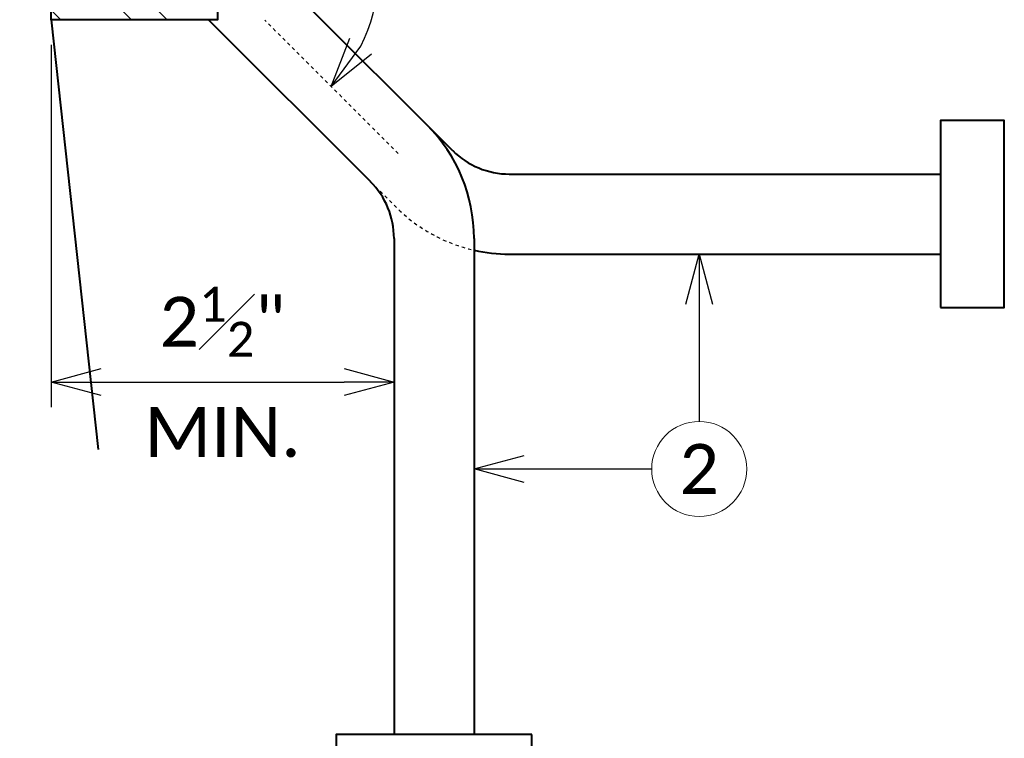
# Model space of a CAD drawing. Header units: metres. Extents: x -113 to 509, y -50 to 519.
# Tile 77 of 238: x -57 to -28, y 47 to 69. Entities that reach past the tile are written whole.
import ezdxf
from ezdxf import colors
from ezdxf.entities.mleader import LeaderData, LeaderLine
from ezdxf.enums import TextEntityAlignment as Align
from ezdxf.math import Vec2, Vec3

# ---------------------------------------------------------------- set-up
doc = ezdxf.new("R2010")
doc.units = ezdxf.units.M
doc.header["$MEASUREMENT"] = 0
doc.linetypes.add('Wisdot2', pattern=[0.125, 0.0625, -0.0625])
doc.linetypes.add('Wisdot4', pattern=[0.28125, 0.125, -0.0625, 0.03125, -0.0625])
for name, color, linetype, lineweight in [('B_ANNO_DIM', 7, 'Continuous', 18), ('B_ANNO_SYMB', 7, 'Continuous', 18), ('B_ANNO_TEXT', 7, 'Continuous', 18), ('B_CNTR', 1, 'Wisdot4', 18), ('B_DETAIL', 7, 'Continuous', 18), ('B_DETAIL_HIDDEN', 7, 'Wisdot2', 25), ('B_DETAIL_OBJ', 7, 'Continuous', 40)]:
    doc.layers.add(name, color=color, linetype=linetype, lineweight=lineweight)
doc.styles.add('Annotative', font='calibri.ttf', dxfattribs={"height": 0.0625})
doc.styles.get("Standard").update_dxf_attribs({"font": 'calibri.ttf'})
doc.dimstyles.new('Annotative', dxfattribs={"dimscale": 0, "dimtxt": 0.0625, "dimasz": 0.0625, "dimexe": 0.03125, "dimexo": 0.03125, "dimgap": 0.03125, "dimtad": 1, "dimdec": 3, "dimzin": 3, "dimdsep": 46, "dimlunit": 4, "dimtxsty": 'Standard', "dimblk": 'OPEN30', "dimcen": 0.03125, "dimaunit": 1, "dimadec": 0, "dimazin": 3, "dimtfac": 0.75, "dimtdec": 3, "dimtofl": 0, "dimtmove": 0, "dimatfit": 3, "dimldrblk": 'OPEN30', "dimfxl": 1, "dimtfill": 1, "dimfrac": 1, "dimtolj": 1, "dimtzin": 0, "dimarcsym": 0})

# ---------------------------------------------------------------- blocks, each defined once
blk = doc.blocks.new('_Open30')
at = {"color": 0, "linetype": 'ByBlock', "lineweight": -2}
for p, q in [((-1, 0.268), (0, 0)), ((0, 0), (-1, -0.268)), ((0, 0), (-1, 0))]:
    blk.add_line(p, q, dxfattribs=at)
blk = doc.blocks.new('*D4770')
at = {"layer": 'B_ANNO_DIM', "color": 0, "lineweight": -2, "transparency": 16777216}
for p, q in [((56.488, -198.726), (56.488, -209.594)), ((57.988, -208.844), (65.265, -208.844))]:
    blk.add_line(p, q, dxfattribs=at)
at = {"layer": 'Defpoints', "color": 0, "transparency": 16777216}
for p in [(56.488, -197.976), (66.765, -208.844), (66.765, -208.844)]:
    blk.add_point(p, dxfattribs=at)
at = {"layer": 'B_ANNO_DIM', "color": 0, "lineweight": -2, "transparency": 16777216, "xscale": 1.5, "yscale": 1.5, "zscale": 1.5, "rotation": 180}
blk.add_blockref('_Open30', (56.488, -208.844), dxfattribs=at)
at = {"layer": 'B_ANNO_DIM', "color": 0, "lineweight": -2, "transparency": 16777216, "xscale": 1.5, "yscale": 1.5, "zscale": 1.5}
blk.add_blockref('_Open30', (66.765, -208.844), dxfattribs=at)
at = {"layer": 'B_ANNO_DIM', "color": 0, "transparency": 16777216, "char_height": 1.5, "attachment_point": 5, "bg_fill": 3, "box_fill_scale": 1.25, "bg_fill_color": 256, "bg_fill_true_color": 13158600, "bg_fill_transparency": 0}
for s, insert in [('\\A1;2{\\H0.7x;\\S1#2;}"', (61.626, -207.038)), ('\\A1;MIN.', (61.626, -210.349))]:
    blk.add_mtext(s, dxfattribs=dict(at, insert=insert))
blk = doc.blocks.new('*D35')
at = {"layer": 'B_ANNO_DIM', "color": 0, "lineweight": -2, "transparency": 16777216}
blk.add_arc((-51.361, 70.272), 4.83, 332.8667, 72.1333, dxfattribs=at)
at = {"layer": 'Defpoints', "color": 0, "transparency": 16777216}
for p in [(-51.361, 76.497), (-51.361, 68.862), (-49.941, 68.852), (-45.936, 64.846)]:
    blk.add_point(p, dxfattribs=at)
at = {"layer": 'B_ANNO_DIM', "color": 0, "lineweight": -2, "transparency": 16777216, "xscale": 1.5, "yscale": 1.5, "zscale": 1.5}
for p, rotation in [((-51.361, 75.101), 171.0666548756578), ((-47.946, 66.856), 233.9333451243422)]:
    blk.add_blockref('_Open30', p, dxfattribs=dict(at, rotation=rotation))
at = {"layer": 'B_ANNO_DIM', "color": 0, "transparency": 16777216, "insert": (-45.496, 72.701), "char_height": 1.5, "attachment_point": 5, "rotation": 292.5, "bg_fill": 3, "box_fill_scale": 1.25, "bg_fill_color": 256, "bg_fill_true_color": 13158600, "bg_fill_transparency": 0}
blk.add_mtext('\\A1;135°', dxfattribs=at)
at = {"layer": 'Defpoints', "color": 0, "transparency": 16777216}
blk.add_point((-46.531, 70.272), dxfattribs=at)
blk = doc.blocks.new('INS_JTSS_A_SS_BASE')
at = {"layer": 'B_DETAIL'}
h = blk.add_hatch(dxfattribs=at)
h.set_pattern_fill('ANSI32', color=256, scale=6, angle=90)
h.set_pattern_definition([(135, (109.9409, -266.8387), (-1.59099, -1.59099), []), (135, (109.9409, -265.778), (-1.59099, -1.59099), [])])
h.paths.add_polyline_path([(61.4677, -190.3421), (56.4877, -190.3421), (55.5417, -191.2964), (55.5417, -192.7237), (55.7721, -192.9624), (57.0732, -192.9617, -0.9017318), (58.6912, -192.5857), (59.7009, -195.5182, -1), (58.1218, -196.0619), (57.9503, -195.5636, 0.7141379), (56.4886, -196.065), (56.4877, -197.9765), (61.4677, -197.9765)])
at = {"layer": 'B_ANNO_SYMB'}
blk.add_circle((75.9148, -211.4524), 1.4255, dxfattribs=at)
at = {"layer": 'B_CNTR', "ltscale": 0.5}
blk.add_line((66.8929, -201.9924), (62.8875, -197.987), dxfattribs=at)
at = {"layer": 'B_DETAIL_HIDDEN', "ltscale": 0.5, "flags": 128}
blk.add_lwpolyline([(66.0607, -202.8381), (66.8268, -203.6002, 0.1418235), (69.1647, -204.8885)], format="xyb", dxfattribs=at)
at = {"layer": 'B_DETAIL_OBJ'}
for p, q in [((68.5247, -201.9061), (61.4847, -194.8661)), ((56.4877, -197.9765), (57.8967, -210.8661)), ((66.0647, -202.8381), (61.2031, -197.9765)), ((66.7647, -204.5341), (66.7647, -219.4141)), ((69.1647, -204.5341), (69.1647, -219.4141)), ((70.2207, -205.0061), (83.1527, -205.0061))]:
    blk.add_line(p, q, dxfattribs=at)
at = {"layer": 'B_DETAIL_OBJ', "flags": 128}
blk.add_lwpolyline([(61.4677, -190.3421), (61.4677, -197.9765), (56.4877, -197.9765), (56.4886, -196.065, -0.7136828), (57.9496, -195.5628)], format="xyb", dxfattribs=at)
for points in [[(83.1527, -206.6101), (85.0607, -206.6101), (85.0607, -201.0021), (83.1527, -201.0021)], [(70.8967, -219.4141), (65.0327, -219.4141), (65.0327, -221.4581), (70.8967, -221.4581)]]:
    blk.add_lwpolyline(points, close=True, dxfattribs=at)
blk.add_lwpolyline([(70.2207, -202.6061), (83.1527, -202.6061)], dxfattribs=at)
at = {"layer": 'B_DETAIL_OBJ'}
for centre, radius, start, end in [((64.3647, -204.5344), 4.8, 0, 45), ((70.221, -200.2061), 2.4, 225, 270), ((64.3647, -204.5344), 2.4, 0, 45), ((70.221, -200.2061), 4.8, 257.28821, 270)]:
    blk.add_arc(centre, radius, start, end, dxfattribs=at)
at = {"layer": 'B_ANNO_DIM', "style": 'Annotative'}
blk.add_attdef('DIST6', text='', height=1.5, rotation=90, dxfattribs=at).set_placement((10.1741, -92.4535), align=Align.MIDDLE_CENTER)
at = {"layer": 'B_ANNO_DIM', "lineweight": 30}
for tag, p in [('BAR1', (10.7294, -248.1165)), ('BAR3', (129.0984, -257.5272))]:
    blk.add_attdef(tag, text='', height=1.5, dxfattribs=at).set_placement(p, align=Align.TOP_LEFT)
at = {"layer": 'B_ANNO_DIM', "style": 'Annotative'}
for tag, p in [('BAR2', (96.1024, -274.8563)), ('BAR4', (122.9444, -296.1127))]:
    blk.add_attdef(tag, text='', height=1.5, dxfattribs=at).set_placement(p, align=Align.TOP_LEFT)
at = {"layer": 'B_ANNO_TEXT', "insert": (75.9148, -211.4524), "char_height": 1.5, "width": 3.563823, "attachment_point": 5, "style": 'Annotative'}
blk.add_mtext('2', dxfattribs=at)
at = {"layer": 'B_ANNO_TEXT', "style": 'Annotative'}
for tag, p in [('SS', (321.0554, -84.683)), ('BID#', (275.9705, -312.1489))]:
    blk.add_attdef(tag, p, '', height=1.5, dxfattribs=at)
at = {"layer": 'B_ANNO_DIM'}
ml = blk.add_multileader_mtext('Standard', dxfattribs=at)
ml.set_content('', color=256)
ml.set_leader_properties()
ml.set_arrow_properties(name='OPEN30')
ml.build(insert=Vec2(0, 0))
ml.multileader.update_dxf_attribs({"text_right_attachment_type": 3, "dogleg_length": 0.0625, "arrow_head_size": 1.5, "scale": 24})
ctx = ml.context
ctx.base_point, ctx.scale, ctx.char_height, ctx.arrow_head_size, ctx.landing_gap_size, ctx.plane_origin, ctx.plane_x_axis, ctx.plane_y_axis = Vec3(75.9148, -211.5268), 24, 1.5, 1.5, 0.75, Vec3(75.9148, -205.049), Vec3(0, 1), Vec3(-1, 0)
ctx.right_attachment = 3
notes = []
notes.append((ctx, [(0, (1, 1, 0), (75.9148, -208.5268), (0, -1), 1.5, [(0, [(75.9149, -205.0061), (75.9148, -208.5268), (75.9148, -208.5268)], 0, [])])]))
ctx.mtext.insert, ctx.mtext.text_direction, ctx.mtext.rotation, ctx.mtext.flow_direction = Vec3(75.1648, -210.7768), Vec3(0, 1), 1.5707963, 5
ml = blk.add_multileader_mtext('Standard', dxfattribs=at)
ml.set_content('', color=256)
ml.set_leader_properties()
ml.set_arrow_properties(name='OPEN30')
ml.build(insert=Vec2(0, 0))
ml.multileader.update_dxf_attribs({"text_right_attachment_type": 3, "dogleg_length": 0.0625, "arrow_head_size": 1.5, "scale": 24})
ctx = ml.context
ctx.base_point, ctx.scale, ctx.char_height, ctx.arrow_head_size, ctx.landing_gap_size, ctx.plane_origin, ctx.plane_x_axis, ctx.plane_y_axis = Vec3(75.9892, -211.4524), 24, 1.5, 1.5, 0.75, Vec3(69.5114, -211.4524), Vec3(-1, 0), Vec3(0, -1)
ctx.right_attachment = 3
notes.append((ctx, [(0, (1, 1, 0), (72.9892, -211.4524), (1, 0), 1.5, [(0, [(69.1647, -211.4524), (72.9892, -211.4524), (72.9892, -211.4524)], 0, [])])]))
ctx.mtext.insert, ctx.mtext.text_direction, ctx.mtext.rotation, ctx.mtext.flow_direction = Vec3(75.2392, -212.2024), Vec3(-1, 0), 3.1415927, 5
for ctx, leaders in notes:
    for number, flags, end, landing, length, lines in leaders:
        leader = LeaderData()
        leader.index, (leader.has_last_leader_line, leader.has_dogleg_vector, leader.attachment_direction) = number, flags
        leader.last_leader_point, leader.dogleg_vector, leader.dogleg_length = Vec3(end), Vec3(landing), length
        for number, points, colour, breaks in lines:
            line = LeaderLine()
            line.index, line.vertices, line.color, line.breaks = number, Vec3.list(points), colors.encode_raw_color(colour), breaks
            leader.lines.append(line)
        ctx.leaders.append(leader)
dim = blk.add_linear_dim(base=(66.7647, -208.8441), p1=(56.4877, -197.9765), p2=(66.7647, -208.8441), text='2{\\H0.7x;\\S1#2;}"\\XMIN.', dimstyle='Annotative', dxfattribs=at)
dim.commit()
dim.dimension.update_dxf_attribs({"geometry": '*D4770', "text_midpoint": (61.6262, -208.8441)})
dim = blk.add_angular_dim_2l(base=(66.2975, -196.5671), line1=((61.4677, -190.3421), (61.4677, -197.9765)), line2=((66.8929, -201.9924), (62.8875, -197.987)), dimstyle='Annotative', dxfattribs=at)
dim.commit()
dim.dimension.update_dxf_attribs({"geometry": '*D35', "text_midpoint": (67.3327, -194.1377), "insert": (112.8286, -266.8387)})

msp = doc.modelspace()

# ---------------------------------------------------------------- block references
msp.add_blockref('INS_JTSS_A_SS_BASE', (-112.829, 266.839))

doc.saveas('drawing.dxf')
